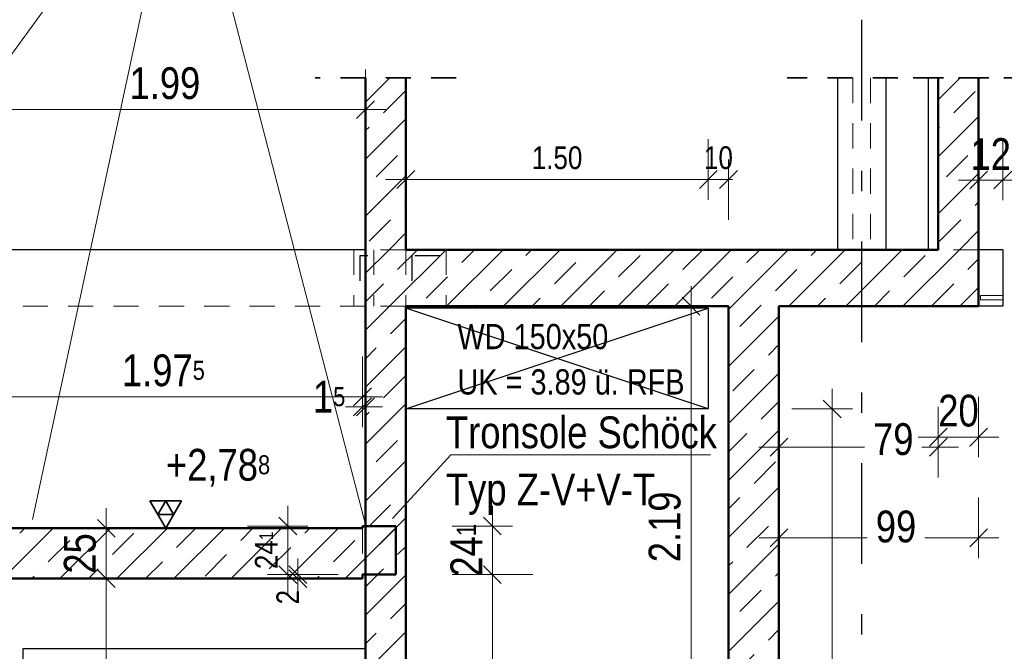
# Model space of a CAD drawing. Header units: millimetres. Extents: x 0 to 102, y -15 to 47.
# Tile 69 of 103: x 44.37 to 49.25, y 4.19 to 7.32. Entities that reach past the tile are written whole.
import ezdxf

# ---------------------------------------------------------------- set-up
doc = ezdxf.new("R2010")
doc.units = ezdxf.units.MM
doc.linetypes.add('DASHDOTX2', pattern=[2, 1, -0.5, 0, -0.5])
doc.linetypes.add('HIDDEN', pattern=[0.375, 0.25, -0.125])
doc.layers.add('Achsen', color=7, linetype='Continuous', lineweight=20)
doc.layers.add('Schraffuren', color=7, linetype='Continuous', lineweight=20)
doc.styles.add('Arial Narrow', font='ARIALN.TTF')
doc.dimstyles.new('Arch_Strakon_dimstyle', dxfattribs={"dimtxt": 15.75, "dimasz": 1, "dimexe": 1.25, "dimexo": 0.0625, "dimgap": 1, "dimtad": 0, "dimzin": 12, "dimdsep": 46, "dimtxsty": 'Arial Narrow', "dimblk": 'Arrowhead_Tick', "dimsah": 1, "dimcen": 0, "dimse1": 1, "dimse2": 1, "dimclrd": 6, "dimclrt": 2, "dimazin": 0, "dimtfac": 1, "dimtdec": 4, "dimtmove": 0, "dimatfit": 3, "dimldrblk": 'NONE', "dimfxl": 1, "dimtvp": 1, "dimtolj": 1, "dimtzin": 0, "dimlwd": 13, "dimarcsym": 2})
pattern_1 = [(45, (0, 0), (-0.14142136, 0.14142136), [0.15, -0.1]), (45, (-0.07071, 0.07071), (-0.14142136, 0.14142136), [])]

# ---------------------------------------------------------------- blocks, each defined once
blk = doc.blocks.new('Arrowhead_Tick')
at = {"color": 0, "linetype": 'Continuous', "lineweight": -2}
for p, q in [((0, 20), (0, -10)), ((-1, 0), (0, 0)), ((10, 0), (0, 0))]:
    blk.add_line(p, q, dxfattribs=at)
at = {"color": 2, "linetype": 'Continuous', "lineweight": 35}
blk.add_line((4.42, 4.42), (-4.42, -4.42), dxfattribs=at)
blk = doc.blocks.new('*D306')
at = {"layer": 'Achsen', "color": 6, "linetype": 'Continuous', "lineweight": 13}
blk.add_line((44.1057, 6.8747), (46.0757, 6.8747), dxfattribs=at)
at = {"layer": 'Defpoints', "color": 0}
for p in [(46.0857, 7.0322), (46.0857, 6.8747), (44.0957, 4.9714)]:
    blk.add_point(p, dxfattribs=at)
at = {"layer": 'Achsen', "color": 6, "lineweight": 13, "xscale": 0.01, "yscale": 0.01, "zscale": 0.01}
blk.add_blockref('Arrowhead_Tick', (46.0857, 6.8747), dxfattribs=at)
at = {"layer": 'Achsen', "color": 6, "lineweight": 13, "xscale": 0.01, "yscale": 0.01, "zscale": 0.01, "rotation": 180}
blk.add_blockref('Arrowhead_Tick', (44.0957, 6.8747), dxfattribs=at)
at = {"layer": 'Achsen', "color": 2, "lineweight": 35, "insert": (45.0907, 7.0051), "char_height": 0.1575, "attachment_point": 5, "style": 'Arial Narrow'}
blk.add_mtext('\\A1;1.99', dxfattribs=at)
blk = doc.blocks.new('_None')
blk = doc.blocks.new('*D330')
at = {"layer": 'Achsen', "color": 6, "linetype": 'Continuous', "lineweight": 13}
blk.add_line((49.6301, 1.5098), (49.6301, 5.8898), dxfattribs=at)
at = {"layer": 'Defpoints', "color": 0}
for p in [(49.246, 5.8998), (49.6301, 5.8998), (47.8859, 1.4998)]:
    blk.add_point(p, dxfattribs=at)
at = {"layer": 'Achsen', "color": 6, "lineweight": 13, "xscale": 0.01, "yscale": 0.01, "zscale": 0.01}
for p, rotation in [((49.6301, 5.8998), 90), ((49.6301, 1.4998), 270)]:
    blk.add_blockref('Arrowhead_Tick', p, dxfattribs=dict(at, rotation=rotation))
at = {"layer": 'Achsen', "color": 2, "lineweight": 35, "insert": (49.4997, 3.6998), "char_height": 0.1575, "attachment_point": 5, "rotation": 90, "style": 'Arial Narrow'}
blk.add_mtext('\\A1;4.40', dxfattribs=at)
blk = doc.blocks.new('*D331')
at = {"layer": 'Achsen', "color": 6, "linetype": 'Continuous', "lineweight": 13}
blk.add_line((49.6301, 5.9098), (49.6301, 6.1698), dxfattribs=at)
at = {"layer": 'Defpoints', "color": 0}
for p in [(49.246, 6.1798), (49.6301, 6.1798), (49.246, 5.8998)]:
    blk.add_point(p, dxfattribs=at)
at = {"layer": 'Achsen', "color": 6, "lineweight": 13, "xscale": 0.01, "yscale": 0.01, "zscale": 0.01}
for p, rotation in [((49.6301, 6.1798), 90), ((49.6301, 5.8998), 270)]:
    blk.add_blockref('Arrowhead_Tick', p, dxfattribs=dict(at, rotation=rotation))
at = {"layer": 'Achsen', "color": 2, "lineweight": 35, "insert": (49.4997, 6.0398), "char_height": 0.1575, "attachment_point": 5, "rotation": 90, "style": 'Arial Narrow'}
blk.add_mtext('\\A1;28', dxfattribs=at)
blk = doc.blocks.new('*D345')
at = {"layer": 'Achsen', "color": 6, "linetype": 'Continuous', "lineweight": 13}
blk.add_line((47.7, 3.7198), (47.7, 5.8898), dxfattribs=at)
at = {"layer": 'Defpoints', "color": 0}
for p in [(47.7, 5.8998), (48.1359, 5.8998), (47.3955, 3.7098)]:
    blk.add_point(p, dxfattribs=at)
at = {"layer": 'Achsen', "color": 6, "lineweight": 13, "xscale": 0.01, "yscale": 0.01, "zscale": 0.01}
for p, rotation in [((47.7, 5.8998), 90), ((47.7, 3.7098), 270)]:
    blk.add_blockref('Arrowhead_Tick', p, dxfattribs=dict(at, rotation=rotation))
at = {"layer": 'Achsen', "color": 2, "lineweight": 35, "insert": (47.5696, 4.8048), "char_height": 0.1575, "attachment_point": 5, "rotation": 90, "style": 'Arial Narrow'}
blk.add_mtext('\\A1;2.19', dxfattribs=at)
blk = doc.blocks.new('*D346')
at = {"layer": 'Achsen', "color": 6, "linetype": 'Continuous', "lineweight": 13}
for p, q in [((48.1457, 5.2), (48.5606, 5.2)), ((48.916, 5.2), (48.8451, 5.2))]:
    blk.add_line(p, q, dxfattribs=at)
at = {"layer": 'Defpoints', "color": 0}
for p in [(48.926, 6.1798), (48.1357, 5.8998), (48.926, 5.2)]:
    blk.add_point(p, dxfattribs=at)
at = {"layer": 'Achsen', "color": 6, "lineweight": 13, "xscale": 0.01, "yscale": 0.01, "zscale": 0.01}
for p, rotation in [((48.926, 5.2), 359.9999999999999), ((48.1357, 5.2), 179.9999999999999)]:
    blk.add_blockref('Arrowhead_Tick', p, dxfattribs=dict(at, rotation=rotation))
at = {"layer": 'Achsen', "color": 2, "lineweight": 35, "insert": (48.7028, 5.2391), "char_height": 0.1575, "attachment_point": 5, "style": 'Arial Narrow'}
blk.add_mtext('\\A1;79', dxfattribs=at)
blk = doc.blocks.new('*D347')
at = {"layer": 'Achsen', "color": 6, "linetype": 'Continuous', "lineweight": 13}
blk.add_line((48.936, 5.25), (49.116, 5.25), dxfattribs=at)
at = {"layer": 'Defpoints', "color": 0}
for p in [(48.926, 6.1798), (49.126, 5.8998), (49.126, 5.25)]:
    blk.add_point(p, dxfattribs=at)
at = {"layer": 'Achsen', "color": 6, "lineweight": 13, "xscale": 0.01, "yscale": 0.01, "zscale": 0.01}
blk.add_blockref('Arrowhead_Tick', (49.126, 5.25), dxfattribs=at)
at = {"layer": 'Achsen', "color": 6, "lineweight": 13, "xscale": 0.01, "yscale": 0.01, "zscale": 0.01, "rotation": 180}
blk.add_blockref('Arrowhead_Tick', (48.926, 5.25), dxfattribs=at)
at = {"layer": 'Achsen', "color": 2, "lineweight": 35, "insert": (49.026, 5.3804), "char_height": 0.1575, "attachment_point": 5, "style": 'Arial Narrow'}
blk.add_mtext('\\A1;20', dxfattribs=at)
blk = doc.blocks.new('*D348')
at = {"layer": 'Achsen', "color": 6, "linetype": 'Continuous', "lineweight": 13}
for p, q in [((48.1457, 4.75), (48.5737, 4.75)), ((49.116, 4.75), (48.8593, 4.75))]:
    blk.add_line(p, q, dxfattribs=at)
at = {"layer": 'Defpoints', "color": 0}
for p in [(48.1357, 5.8998), (49.126, 5.8998), (49.126, 4.75)]:
    blk.add_point(p, dxfattribs=at)
at = {"layer": 'Achsen', "color": 6, "lineweight": 13, "xscale": 0.01, "yscale": 0.01, "zscale": 0.01}
blk.add_blockref('Arrowhead_Tick', (49.126, 4.75), dxfattribs=at)
at = {"layer": 'Achsen', "color": 6, "lineweight": 13, "xscale": 0.01, "yscale": 0.01, "zscale": 0.01, "rotation": 180}
blk.add_blockref('Arrowhead_Tick', (48.1357, 4.75), dxfattribs=at)
at = {"layer": 'Achsen', "color": 2, "lineweight": 35, "insert": (48.7165, 4.8056), "char_height": 0.1575, "attachment_point": 5, "style": 'Arial Narrow'}
blk.add_mtext('\\A1;99', dxfattribs=at)
blk = doc.blocks.new('*D445')
at = {"color": 6, "linetype": 'Continuous', "lineweight": 13}
blk.add_line((44.8, 1.5098), (44.8, 4.5378), dxfattribs=at)
at = {"layer": 'Defpoints', "color": 0}
for p in [(44.8, 4.5478), (46.0705, 4.5478), (46.2857, 1.4998)]:
    blk.add_point(p, dxfattribs=at)
at = {"color": 6, "lineweight": 13, "xscale": 0.01, "yscale": 0.01, "zscale": 0.01}
for p, rotation in [((44.8, 4.5478), 90), ((44.8, 1.4998), 270)]:
    blk.add_blockref('Arrowhead_Tick', p, dxfattribs=dict(at, rotation=rotation))
at = {"color": 2, "lineweight": 35, "insert": (44.6696, 3.0238), "char_height": 0.1575, "attachment_point": 5, "rotation": 90, "style": 'Arial Narrow'}
blk.add_mtext('\\A1;3.04{\\A1;\\H.6x;\\S8;}', dxfattribs=at)
blk = doc.blocks.new('*D446')
at = {"color": 6, "linetype": 'Continuous', "lineweight": 13}
blk.add_line((44.8, 4.5578), (44.8, 4.7879), dxfattribs=at)
at = {"layer": 'Defpoints', "color": 0}
for p in [(44.0957, 4.7979), (44.8, 4.7979), (46.0705, 4.5478)]:
    blk.add_point(p, dxfattribs=at)
at = {"color": 6, "lineweight": 13, "xscale": 0.01, "yscale": 0.01, "zscale": 0.01}
for p, rotation in [((44.8, 4.7979), 90), ((44.8, 4.5478), 270)]:
    blk.add_blockref('Arrowhead_Tick', p, dxfattribs=dict(at, rotation=rotation))
at = {"color": 2, "lineweight": 35, "insert": (44.6696, 4.6728), "char_height": 0.1575, "attachment_point": 5, "rotation": 90, "style": 'Arial Narrow'}
blk.add_mtext('\\A1;25', dxfattribs=at)
blk = doc.blocks.new('*D447')
at = {"color": 6, "linetype": 'Continuous', "lineweight": 13}
blk.add_line((46.7146, 1.5098), (46.7146, 4.5579), dxfattribs=at)
at = {"layer": 'Defpoints', "color": 0}
for p in [(46.2355, 4.5679), (46.7146, 4.5679), (46.2857, 1.4998)]:
    blk.add_point(p, dxfattribs=at)
at = {"color": 6, "lineweight": 13, "xscale": 0.01, "yscale": 0.01, "zscale": 0.01}
for p, rotation in [((46.7146, 4.5679), 90), ((46.7146, 1.4998), 270)]:
    blk.add_blockref('Arrowhead_Tick', p, dxfattribs=dict(at, rotation=rotation))
at = {"color": 2, "lineweight": 35, "insert": (46.5841, 3.0338), "char_height": 0.1575, "attachment_point": 5, "rotation": 90, "style": 'Arial Narrow'}
blk.add_mtext('\\A1;3.06{\\A1;\\H.6x;\\S8;}', dxfattribs=at)
blk = doc.blocks.new('*D448')
at = {"color": 6, "linetype": 'Continuous', "lineweight": 13}
blk.add_line((46.7146, 4.5779), (46.7146, 4.7989), dxfattribs=at)
at = {"layer": 'Defpoints', "color": 0}
for p in [(46.2355, 4.8089), (46.7146, 4.8089), (46.2355, 4.5679)]:
    blk.add_point(p, dxfattribs=at)
at = {"color": 6, "lineweight": 13, "xscale": 0.01, "yscale": 0.01, "zscale": 0.01}
for p, rotation in [((46.7146, 4.8089), 90), ((46.7146, 4.5679), 270)]:
    blk.add_blockref('Arrowhead_Tick', p, dxfattribs=dict(at, rotation=rotation))
at = {"color": 2, "lineweight": 35, "insert": (46.5855, 4.6884), "char_height": 0.1575, "attachment_point": 5, "rotation": 90, "style": 'Arial Narrow'}
blk.add_mtext('\\A1;24{\\A1;\\H.6x;\\S1;}', dxfattribs=at)
blk = doc.blocks.new('*D449')
at = {"color": 6, "linetype": 'Continuous', "lineweight": 13}
for p, q in [((45.75, 4.5779), (45.75, 4.5879)), ((45.75, 4.5478), (45.75, 4.5679)), ((45.75, 4.5378), (45.75, 4.5278))]:
    blk.add_line(p, q, dxfattribs=at)
at = {"layer": 'Defpoints', "color": 0}
for p in [(45.75, 4.5679), (46.0705, 4.5478), (46.2355, 4.5679)]:
    blk.add_point(p, dxfattribs=at)
at = {"color": 6, "lineweight": 13, "xscale": 0.01, "yscale": 0.01, "zscale": 0.01}
for p, rotation in [((45.75, 4.5478), 90), ((45.75, 4.5679), 270)]:
    blk.add_blockref('Arrowhead_Tick', p, dxfattribs=dict(at, rotation=rotation))
at = {"color": 3, "lineweight": 35, "insert": (45.7, 4.4561), "char_height": 0.1125, "attachment_point": 5, "rotation": 90, "style": 'Arial Narrow'}
blk.add_mtext('\\A1;2', dxfattribs=at)
blk = doc.blocks.new('*D450')
at = {"color": 6, "linetype": 'Continuous', "lineweight": 13}
blk.add_line((45.7, 4.5779), (45.7, 4.7989), dxfattribs=at)
at = {"layer": 'Defpoints', "color": 0}
for p in [(45.7, 4.8089), (46.2355, 4.8089), (46.2355, 4.5679)]:
    blk.add_point(p, dxfattribs=at)
at = {"color": 6, "lineweight": 13, "xscale": 0.01, "yscale": 0.01, "zscale": 0.01}
for p, rotation in [((45.7, 4.8089), 90), ((45.7, 4.5679), 270)]:
    blk.add_blockref('Arrowhead_Tick', p, dxfattribs=dict(at, rotation=rotation))
at = {"color": 3, "lineweight": 35, "insert": (45.5935, 4.6884), "char_height": 0.1125, "attachment_point": 5, "rotation": 90, "style": 'Arial Narrow'}
blk.add_mtext('\\A1;24{\\A1;\\H.6x;\\S1;}', dxfattribs=at)
blk = doc.blocks.new('*D499')
at = {"layer": 'Achsen', "color": 6, "linetype": 'Continuous', "lineweight": 13}
blk.add_line((44.1057, 5.45), (46.0605, 5.45), dxfattribs=at)
at = {"layer": 'Defpoints', "color": 0}
for p in [(46.0705, 5.45), (44.0957, 4.7979), (46.0705, 4.5478)]:
    blk.add_point(p, dxfattribs=at)
at = {"layer": 'Achsen', "color": 6, "lineweight": 13, "xscale": 0.01, "yscale": 0.01, "zscale": 0.01}
blk.add_blockref('Arrowhead_Tick', (46.0705, 5.45), dxfattribs=at)
at = {"layer": 'Achsen', "color": 6, "lineweight": 13, "xscale": 0.01, "yscale": 0.01, "zscale": 0.01, "rotation": 180}
blk.add_blockref('Arrowhead_Tick', (44.0957, 5.45), dxfattribs=at)
at = {"layer": 'Achsen', "color": 2, "lineweight": 35, "insert": (45.0831, 5.5804), "char_height": 0.1575, "attachment_point": 5, "style": 'Arial Narrow'}
blk.add_mtext('\\A1;1.97{\\A1;\\H.6x;\\S5;}', dxfattribs=at)
blk = doc.blocks.new('*D500')
at = {"layer": 'Achsen', "color": 6, "linetype": 'Continuous', "lineweight": 13}
for p, q in [((46.0605, 5.4), (46.0505, 5.4)), ((46.0705, 5.4), (46.0855, 5.4)), ((46.0955, 5.4), (46.1055, 5.4))]:
    blk.add_line(p, q, dxfattribs=at)
at = {"layer": 'Defpoints', "color": 0}
for p in [(46.0855, 5.4), (46.0705, 4.7979), (46.0855, 4.8069)]:
    blk.add_point(p, dxfattribs=at)
at = {"layer": 'Achsen', "color": 6, "lineweight": 13, "xscale": 0.01, "yscale": 0.01, "zscale": 0.01}
blk.add_blockref('Arrowhead_Tick', (46.0705, 5.4), dxfattribs=at)
at = {"layer": 'Achsen', "color": 6, "lineweight": 13, "xscale": 0.01, "yscale": 0.01, "zscale": 0.01, "rotation": 180}
blk.add_blockref('Arrowhead_Tick', (46.0855, 5.4), dxfattribs=at)
at = {"layer": 'Achsen', "color": 2, "lineweight": 35, "insert": (45.9049, 5.45), "char_height": 0.1575, "attachment_point": 5, "style": 'Arial Narrow'}
blk.add_mtext('\\A1;1{\\A1;\\H.6x;\\S5;}', dxfattribs=at)
blk = doc.blocks.new('*D518')
at = {"color": 6, "linetype": 'Continuous', "lineweight": 13}
blk.add_line((49.136, 6.5253), (49.236, 6.5253), dxfattribs=at)
at = {"layer": 'Defpoints', "color": 0}
for p in [(49.246, 6.5253), (49.126, 6.1798), (49.246, 6.1798)]:
    blk.add_point(p, dxfattribs=at)
at = {"color": 6, "lineweight": 13, "xscale": 0.01, "yscale": 0.01, "zscale": 0.01}
blk.add_blockref('Arrowhead_Tick', (49.246, 6.5253), dxfattribs=at)
at = {"color": 6, "lineweight": 13, "xscale": 0.01, "yscale": 0.01, "zscale": 0.01, "rotation": 180}
blk.add_blockref('Arrowhead_Tick', (49.126, 6.5253), dxfattribs=at)
at = {"color": 2, "lineweight": 35, "insert": (49.186, 6.6544), "char_height": 0.1575, "attachment_point": 5, "style": 'Arial Narrow'}
blk.add_mtext('\\A1;12', dxfattribs=at)
blk = doc.blocks.new('*D724')
at = {"color": 6, "linetype": 'Continuous', "lineweight": 13}
blk.add_line((46.2955, 6.5281), (47.7755, 6.5281), dxfattribs=at)
at = {"layer": 'Defpoints', "color": 0}
for p in [(47.7855, 6.5281), (46.2855, 6.1798), (47.7855, 5.8898)]:
    blk.add_point(p, dxfattribs=at)
at = {"color": 6, "lineweight": 13, "xscale": 0.01, "yscale": 0.01, "zscale": 0.01}
blk.add_blockref('Arrowhead_Tick', (47.7855, 6.5281), dxfattribs=at)
at = {"color": 6, "lineweight": 13, "xscale": 0.01, "yscale": 0.01, "zscale": 0.01, "rotation": 180}
blk.add_blockref('Arrowhead_Tick', (46.2855, 6.5281), dxfattribs=at)
at = {"color": 3, "lineweight": 35, "insert": (47.0355, 6.6355), "char_height": 0.1125, "attachment_point": 5, "style": 'Arial Narrow'}
blk.add_mtext('\\A1;1.50', dxfattribs=at)
blk = doc.blocks.new('*D725')
at = {"color": 6, "linetype": 'Continuous', "lineweight": 13}
for p, q in [((47.7755, 6.5281), (47.7655, 6.5281)), ((47.7855, 6.5281), (47.8859, 6.5281)), ((47.8959, 6.5281), (47.9059, 6.5281))]:
    blk.add_line(p, q, dxfattribs=at)
at = {"layer": 'Defpoints', "color": 0}
for p in [(47.8859, 6.5281), (47.7855, 5.8898), (47.8859, 5.8998)]:
    blk.add_point(p, dxfattribs=at)
at = {"color": 6, "lineweight": 13, "xscale": 0.01, "yscale": 0.01, "zscale": 0.01}
blk.add_blockref('Arrowhead_Tick', (47.7855, 6.5281), dxfattribs=at)
at = {"color": 6, "lineweight": 13, "xscale": 0.01, "yscale": 0.01, "zscale": 0.01, "rotation": 180}
blk.add_blockref('Arrowhead_Tick', (47.8859, 6.5281), dxfattribs=at)
at = {"color": 3, "lineweight": 35, "insert": (47.8357, 6.6355), "char_height": 0.1125, "attachment_point": 5, "style": 'Arial Narrow'}
blk.add_mtext('\\A1;10', dxfattribs=at)
blk = doc.blocks.new('*D726')
at = {"color": 6, "linetype": 'Continuous', "lineweight": 13}
blk.add_line((48.4, 1.5098), (48.4, 5.3798), dxfattribs=at)
at = {"layer": 'Defpoints', "color": 0}
for p in [(47.7855, 5.3898), (48.4, 5.3898), (48.1371, 1.4998)]:
    blk.add_point(p, dxfattribs=at)
at = {"color": 6, "lineweight": 13, "xscale": 0.01, "yscale": 0.01, "zscale": 0.01}
for p, rotation in [((48.4, 5.3898), 90), ((48.4, 1.4998), 270)]:
    blk.add_blockref('Arrowhead_Tick', p, dxfattribs=dict(at, rotation=rotation))
at = {"color": 3, "lineweight": 35, "insert": (48.2926, 3.4448), "char_height": 0.1125, "attachment_point": 5, "rotation": 90, "style": 'Arial Narrow'}
blk.add_mtext('\\A1;3.89', dxfattribs=at)

msp = doc.modelspace()

# ---------------------------------------------------------------- hatches: boundary and pattern name
at = {"layer": 'Schraffuren', "lineweight": 13}
h = msp.add_hatch(dxfattribs=at)
h.set_pattern_fill('bB', color=6, scale=0.01, angle=45, style=0, pattern_type=2)
h.set_pattern_definition(pattern_1)
h.paths.add_polyline_path([(46.0856915, 6.1798234), (46.2856915, 6.1798234), (46.2856915, 7.0322121), (46.0856915, 7.0322121)])
h = msp.add_hatch(dxfattribs=at)
h.set_pattern_fill('bB', color=6, scale=0.01, angle=45, style=0, pattern_type=2)
h.set_pattern_definition(pattern_1)
h.paths.add_polyline_path([(48.9260463, 6.1798234), (49.1260463, 6.1798234), (49.1260462, 7.0322121), (48.9260463, 7.0322121)])
h = msp.add_hatch(dxfattribs=at)
h.set_pattern_fill('bB', color=6, scale=0.01, angle=45, style=0, pattern_type=2)
h.set_pattern_definition(pattern_1)
h.paths.add_polyline_path([(46.0856915, 5.8998234), (49.1260463, 5.8998234), (49.1260463, 6.1798234), (46.0856915, 6.1798234)])
h = msp.add_hatch(dxfattribs=at)
h.set_pattern_fill('bB', color=6, scale=0.01, angle=45, style=0, pattern_type=2)
h.set_pattern_definition(pattern_1)
h.paths.add_polyline_path([(46.0856915, 1.4998173), (46.2856915, 1.4998173), (46.2856915, 5.8998173), (46.0856915, 5.8998162)])
h = msp.add_hatch(dxfattribs=at)
h.set_pattern_fill('bB', color=6, scale=0.01, angle=45, style=0, pattern_type=2)
h.set_pattern_definition(pattern_1)
h.paths.add_polyline_path([(48.1358675, 1.4998162), (48.1358675, 5.8998162), (47.8858675, 5.8998162), (47.8858675, 1.4998162)])
h = msp.add_hatch(dxfattribs=at)
h.set_pattern_fill('bB', color=6, scale=0.01, angle=45, style=0, pattern_type=2)
h.set_pattern_definition(pattern_1)
h.paths.add_polyline_path([(46.0705086, 4.5478662), (46.0705086, 4.7978662), (44.0956915, 4.7978662), (44.0956915, 4.5478662)])
h = msp.add_hatch(dxfattribs=at)
h.set_pattern_fill('bB', color=6, scale=0.01, angle=45, style=0, pattern_type=2)
h.set_pattern_definition(pattern_1)
h.paths.add_polyline_path([(46.0705086, 4.5678662), (46.2355086, 4.5678662), (46.2355086, 4.8088662), (46.0705086, 4.8088662)])

# ---------------------------------------------------------------- linework, layer by layer
at = {"color": 2, "linetype": 'HIDDEN', "lineweight": 35, "ltscale": 0.5}
for p, q in [((46.5356915, 7.0322121), (45.8356915, 7.0322121)), ((49.1760463, 7.0322121), (48.1761097, 7.0322121)), ((49.3760463, 7.0322121), (48.6760463, 7.0322121))]:
    msp.add_line(p, q, dxfattribs=at)
at = {"color": 4, "linetype": 'Continuous', "lineweight": 50}
for p, q in [((46.0856915, 7.0322121), (46.0856915, 6.1798234)), ((46.2856915, 7.0322121), (46.2856915, 6.1798234)), ((48.9260463, 7.0322121), (48.9260463, 6.1798234)), ((49.1260462, 7.0322121), (49.1260463, 6.1798234)), ((46.0856915, 6.1798234), (46.0856915, 5.8998234)), ((48.9260463, 6.1798162), (46.2856915, 6.1798162)), ((49.1260463, 6.1798234), (49.1260463, 5.8998234)), ((46.0856915, 5.8998234), (46.0856915, 1.4998173)), ((46.2856915, 5.8998173), (46.2856915, 1.4998173)), ((47.8858675, 5.8998162), (46.2856915, 5.8998162)), ((47.8858675, 5.8998173), (47.8858675, 1.4998162)), ((49.1260463, 5.8998162), (48.1358675, 5.8998162)), ((48.1358675, 5.8998162), (48.1358675, 1.4998162)), ((46.0705086, 4.7978662), (44.0956915, 4.7978662)), ((46.2355086, 4.8088662), (46.0705086, 4.8088662)), ((46.0705086, 4.8088662), (46.0705086, 4.7978662)), ((46.2355086, 4.8088662), (46.2355086, 4.5678662)), ((46.0705086, 4.5478234), (44.0956915, 4.5478234)), ((46.2355086, 4.5678662), (46.0705086, 4.5678662)), ((46.0705086, 4.5678662), (46.0705086, 4.5478662))]:
    msp.add_line(p, q, dxfattribs=at)
at = {"color": 6, "linetype": 'HIDDEN', "lineweight": 13, "ltscale": 0.5}
for p, q in [((48.5020444, 7.0322121), (48.5020444, 6.1798162)), ((48.5901751, 7.0322121), (48.5901751, 6.1798162)), ((46.027344, 6.1798162), (46.027344, 5.8998234)), ((46.2856915, 6.1798162), (46.0856915, 6.1798162)), ((46.1273465, 6.1798234), (46.1273465, 5.8998234)), ((46.2855453, 6.1798234), (46.2855453, 5.8998234)), ((46.4855453, 6.1798162), (46.4855453, 5.8998234)), ((49.1260463, 6.1798162), (48.9260463, 6.1798162)), ((49.2460463, 5.9520436), (49.1360266, 5.9520421)), ((49.1360273, 5.9311412), (49.1360269, 5.9310421)), ((49.2460463, 5.9310436), (49.1360269, 5.9310421)), ((49.1360271, 5.9521412), (49.1360271, 5.951346)), ((49.1360271, 5.951346), (49.1360271, 5.9490732)), ((49.1360271, 5.9490732), (49.1360271, 5.945669)), ((49.1360271, 5.945669), (49.1360272, 5.9416516)), ((49.1360272, 5.9416516), (49.1360272, 5.9376327)), ((49.1360272, 5.9376327), (49.1360273, 5.934224)), ((49.1360273, 5.934224), (49.1360273, 5.9319445)), ((49.1360273, 5.9319445), (49.1360273, 5.9311412)), ((46.0855086, 5.8998162), (41.9002347, 5.8998162)), ((46.2855453, 5.8998162), (46.0856915, 5.8998162)), ((46.2856915, 5.8898162), (46.2855442, 5.8898162)), ((46.2856915, 5.8998162), (46.2855453, 5.8998162)), ((46.2855453, 5.8898173), (46.2855453, 5.3898173)), ((46.2856915, 5.3898173), (46.2855442, 5.3898173)), ((46.0705086, 4.7978662), (46.0705086, 4.5678662)), ((46.0855086, 4.8088662), (46.0855086, 4.5678662))]:
    msp.add_line(p, q, dxfattribs=at)
at = {"color": 5, "linetype": 'Continuous', "lineweight": 18}
msp.add_line((46.5078773, 5.1617696), (46.2200413, 4.8466396), dxfattribs=at)
at = {"color": 2, "linetype": 'Continuous', "lineweight": 35}
for p, q in [((45.1733363, 4.9342612), (45.0158363, 4.9342612)), ((45.0158363, 4.9342612), (45.0945863, 4.7978662)), ((45.0945863, 4.9342612), (45.0552113, 4.8660637)), ((45.0945863, 4.7978662), (45.1733363, 4.9342612)), ((45.1339613, 4.8660637), (45.0945863, 4.9342612)), ((45.0552113, 4.8660637), (45.1339613, 4.8660637))]:
    msp.add_line(p, q, dxfattribs=at)
at = {"color": 3, "linetype": 'Continuous', "lineweight": 25}
msp.add_line((45.0158363, 4.7978662), (45.6188303, 4.7978662), dxfattribs=at)
at = {"color": 9, "linetype": 'Continuous', "lineweight": 0}
for centre in [(48.1356915, 5.8998162), (46.0855086, 4.8068662)]:
    msp.add_circle(centre, 0.00111, dxfattribs=at)
at = {"layer": 'Achsen', "color": 5, "linetype": 'Continuous', "lineweight": 18}
for p, q in [((45.1796529, 8.3178573), (43.098313, 5.4564457)), ((45.1796529, 8.3178573), (44.4334998, 4.841557)), ((45.1796529, 8.3178573), (46.0891315, 4.8036096)), ((47.7969297, 5.1617696), (46.5078773, 5.1617696))]:
    msp.add_line(p, q, dxfattribs=at)
at = {"layer": 'Achsen', "color": 3, "linetype": 'DASHDOTX2', "lineweight": 25, "ltscale": 0.5}
msp.add_line((48.5456957, 7.3211224), (48.5456957, 0.7968408), dxfattribs=at)
at = {"layer": 'Achsen', "color": 3, "linetype": 'Continuous', "lineweight": 25}
for p, q in [((48.4261097, 7.0322121), (48.4261097, 6.1798162)), ((48.6661097, 7.0322121), (48.6661097, 6.1798162)), ((48.8760462, 7.0322121), (48.8760462, 6.1798234)), ((46.0856915, 6.1798162), (42.1356915, 6.1798162)), ((49.2460463, 6.1798162), (49.1260463, 6.1798162)), ((49.2460463, 6.1798234), (49.2460463, 5.8998234)), ((46.0855086, 5.8998173), (46.0855086, 4.8088662)), ((46.0856915, 5.8998162), (46.0855086, 5.8998162)), ((47.7855442, 5.8898162), (46.2856915, 5.8898162)), ((47.7855442, 5.3898173), (46.2856915, 5.8897682)), ((47.0355442, 5.6398173), (47.7855442, 5.8898173)), ((47.7855442, 5.8898173), (47.7855442, 5.3898173)), ((49.2460463, 5.8998162), (49.1260463, 5.8998162)), ((46.2856915, 5.3898665), (47.0355442, 5.6398173)), ((47.7855442, 5.3898173), (46.2856915, 5.3898173)), ((46.0855086, 4.5678662), (46.0855086, 4.1998162)), ((46.0855086, 4.1998162), (44.3855051, 4.1998162)), ((44.3855051, 4.1998162), (44.3855051, 1.4998173))]:
    msp.add_line(p, q, dxfattribs=at)
at = {"layer": 'Achsen', "color": 3, "linetype": 'HIDDEN', "lineweight": 25, "ltscale": 0.5}
for p, q in [((46.057344, 6.1498234), (46.057344, 5.9298234)), ((46.0973465, 6.1498173), (46.057344, 6.1498173)), ((46.3155453, 6.1498234), (46.3155453, 5.9298234)), ((46.4555453, 6.1498173), (46.3155453, 6.1498173)), ((46.2856915, 5.8897682), (46.2855442, 5.8898173)), ((46.2855442, 5.3898173), (46.2856915, 5.3898665))]:
    msp.add_line(p, q, dxfattribs=at)

# ---------------------------------------------------------------- texts
at = {"color": 2, "lineweight": 35, "insert": (45.0457613, 5.1916162), "char_height": 0.1575, "attachment_point": 1, "line_spacing_factor": 0.9, "style": 'Arial Narrow'}
msp.add_mtext(' +2,78{\\A1;\\H.6x;\\S8;}', dxfattribs=at)
at = {"layer": 'Achsen', "color": 3, "lineweight": 25, "style": 'Arial Narrow'}
for s, p in [('WD 150x50', (46.5415558, 5.6863629)), ('UK = 3.89 ü. RFB', (46.5415558, 5.4613629))]:
    msp.add_text(s, height=0.125, dxfattribs=at).set_placement(p)
at = {"layer": 'Achsen', "color": 2, "lineweight": 35, "style": 'Arial Narrow'}
for s, p in [('Tronsole Schöck', (46.4843673, 5.1950096)), ('Typ Z-V+V-T', (46.4843673, 4.9115096))]:
    msp.add_text(s, height=0.1575, dxfattribs=at).set_placement(p)

# ---------------------------------------------------------------- dimensions: what is measured, and where the dimension line sits
at = {"lineweight": 35}
for base, p1, p2, text, override, picture, middle in [((49.2460463, 6.5252848), (49.1260463, 6.1798234), (49.2460463, 6.1798162), '12', {"dimscale": 0.01, "dimtxt": 15.75, "dimasz": 1, "dimgap": 5, "dimtad": 1, "dimjust": 0, "dimtih": 0, "dimtoh": 0, "dimdec": 2, "dimdsep": 46, "dimtxsty": 'Arial Narrow', "dimclrd": 6, "dimclrt": 2, "dimtix": 1, "dimtofl": 255, "dimtmove": 0, "dimatfit": 2, "dimfxl": 0, "dimfxlon": 0, "dimtvp": 31.746032, "dimlwd": 13}, '*D518', (49.1860463, 6.5252848)), ((47.7855442, 6.5280542), (46.2855453, 6.1798234), (47.7855442, 5.8898173), '1.50', {"dimscale": 0.01, "dimtxt": 11.25, "dimasz": 1, "dimgap": 5, "dimtad": 1, "dimjust": 0, "dimtih": 0, "dimtoh": 0, "dimdec": 5, "dimdsep": 46, "dimtxsty": 'Arial Narrow', "dimclrd": 6, "dimclrt": 3, "dimtix": 1, "dimtofl": 255, "dimtmove": 0, "dimatfit": 2, "dimfxl": 0, "dimfxlon": 0, "dimtvp": 44.444444, "dimlwd": 13}, '*D724', (47.0355447, 6.5280542)), ((47.8858675, 6.5280542), (47.7855442, 5.8898173), (47.8858675, 5.8998173), '10', {"dimscale": 0.01, "dimtxt": 11.25, "dimasz": 1, "dimgap": 5, "dimtad": 1, "dimjust": 0, "dimtih": 0, "dimtoh": 0, "dimdec": 5, "dimdsep": 46, "dimtxsty": 'Arial Narrow', "dimclrd": 6, "dimclrt": 3, "dimtix": 1, "dimtofl": 255, "dimtmove": 0, "dimatfit": 2, "dimfxl": 0, "dimfxlon": 0, "dimtvp": 44.444444, "dimlwd": 13}, '*D725', (47.8357058, 6.5280542))]:
    dim = msp.add_linear_dim(base=base, p1=p1, p2=p2, text=text, dimstyle='Arch_Strakon_dimstyle', override=override, dxfattribs=at)
    dim.commit()
    dim.dimension.update_dxf_attribs({"geometry": picture, "text_midpoint": middle, "dimtype": 160})
for base, p1, p2, text, override, picture, middle in [((48.4, 5.3898173), (48.1371049, 1.4998162), (47.7855442, 5.3898173), '3.89', {"dimscale": 0.01, "dimtxt": 11.25, "dimasz": 1, "dimgap": 5, "dimtad": 1, "dimjust": 0, "dimtih": 0, "dimtoh": 0, "dimdec": 5, "dimdsep": 46, "dimtxsty": 'Arial Narrow', "dimclrd": 6, "dimclrt": 3, "dimtix": 1, "dimtofl": 255, "dimtmove": 0, "dimatfit": 2, "dimfxl": 0, "dimfxlon": 0, "dimtvp": 44.444444, "dimlwd": 13}, '*D726', (48.4, 3.4448168)), ((46.7145521, 4.8088662), (46.2355086, 4.5678662), (46.2355086, 4.8088662), '24{\\A1;\\H.6x;\\S1;}', {"dimscale": 0.01, "dimtxt": 15.75, "dimasz": 1, "dimgap": 5, "dimtad": 1, "dimjust": 0, "dimtih": 0, "dimtoh": 0, "dimdec": 3, "dimdsep": 46, "dimtxsty": 'Arial Narrow', "dimclrd": 6, "dimclrt": 2, "dimtix": 1, "dimtofl": 255, "dimtmove": 0, "dimatfit": 2, "dimfxl": 0, "dimfxlon": 0, "dimtvp": 31.746032, "dimlwd": 13}, '*D448', (46.7145521, 4.6883662)), ((44.8, 4.7978662), (46.0705086, 4.5478234), (44.0956915, 4.7978662), '25', {"dimscale": 0.01, "dimtxt": 15.75, "dimasz": 1, "dimgap": 5, "dimtad": 1, "dimjust": 0, "dimtih": 0, "dimtoh": 0, "dimdec": 4, "dimdsep": 46, "dimtxsty": 'Arial Narrow', "dimclrd": 6, "dimclrt": 2, "dimtix": 1, "dimtofl": 255, "dimtmove": 0, "dimatfit": 2, "dimfxl": 0, "dimfxlon": 0, "dimtvp": 31.746032, "dimlwd": 13}, '*D446', (44.8, 4.6728448)), ((45.7, 4.8088662), (46.2355086, 4.5678662), (46.2355086, 4.8088662), '24{\\A1;\\H.6x;\\S1;}', {"dimscale": 0.01, "dimtxt": 11.25, "dimasz": 1, "dimgap": 5, "dimtad": 1, "dimjust": 0, "dimtih": 0, "dimtoh": 0, "dimdec": 3, "dimdsep": 46, "dimtxsty": 'Arial Narrow', "dimclrd": 6, "dimclrt": 3, "dimtix": 1, "dimtofl": 255, "dimtmove": 0, "dimatfit": 2, "dimfxl": 0, "dimfxlon": 0, "dimtvp": 44.444444, "dimlwd": 13}, '*D450', (45.7, 4.6883662)), ((44.8, 4.5478234), (46.2856915, 1.4998173), (46.0705086, 4.5478234), '3.04{\\A1;\\H.6x;\\S8;}', {"dimscale": 0.01, "dimtxt": 15.75, "dimasz": 1, "dimgap": 5, "dimtad": 1, "dimjust": 0, "dimtih": 0, "dimtoh": 0, "dimdec": 4, "dimdsep": 46, "dimtxsty": 'Arial Narrow', "dimclrd": 6, "dimclrt": 2, "dimtix": 1, "dimtofl": 255, "dimtmove": 0, "dimatfit": 2, "dimfxl": 0, "dimfxlon": 0, "dimtvp": 31.746032, "dimlwd": 13}, '*D445', (44.8, 3.0238204)), ((45.75, 4.5678662), (46.0705086, 4.5478234), (46.2355086, 4.5678662), '2', {"dimscale": 0.01, "dimtxt": 11.25, "dimasz": 1, "dimgap": 5, "dimtad": 1, "dimjust": 0, "dimtih": 0, "dimtoh": 0, "dimdec": 3, "dimdsep": 46, "dimtxsty": 'Arial Narrow', "dimclrd": 6, "dimclrt": 3, "dimtix": 0, "dimtofl": 255, "dimtmove": 2, "dimatfit": 2, "dimfxl": 0, "dimfxlon": 0, "dimtvp": 44.444444, "dimlwd": 13}, '*D449', (45.7, 4.4561359)), ((46.7145521, 4.5678662), (46.2856915, 1.4998173), (46.2355086, 4.5678662), '3.06{\\A1;\\H.6x;\\S8;}', {"dimscale": 0.01, "dimtxt": 15.75, "dimasz": 1, "dimgap": 5, "dimtad": 1, "dimjust": 0, "dimtih": 0, "dimtoh": 0, "dimdec": 3, "dimdsep": 46, "dimtxsty": 'Arial Narrow', "dimclrd": 6, "dimclrt": 2, "dimtix": 1, "dimtofl": 255, "dimtmove": 0, "dimatfit": 2, "dimfxl": 0, "dimfxlon": 0, "dimtvp": 31.746032, "dimlwd": 13}, '*D447', (46.7145521, 3.0338418))]:
    dim = msp.add_linear_dim(base=base, p1=p1, p2=p2, angle=90, text=text, dimstyle='Arch_Strakon_dimstyle', override=override, dxfattribs=at)
    dim.commit()
    dim.dimension.update_dxf_attribs({"geometry": picture, "text_midpoint": middle, "dimtype": 160})
at = {"layer": 'Achsen', "lineweight": 35}
for base, p1, p2, text, override, picture, middle in [((46.0856915, 6.8746808), (44.0956915, 4.9713789), (46.0856915, 7.0322121), '1.99', {"dimscale": 0.01, "dimtxt": 15.75, "dimasz": 1, "dimgap": 5, "dimtad": 1, "dimjust": 0, "dimtih": 0, "dimtoh": 0, "dimdec": 5, "dimdsep": 46, "dimtxsty": 'Arial Narrow', "dimclrd": 6, "dimclrt": 2, "dimtix": 1, "dimtofl": 255, "dimtmove": 0, "dimatfit": 2, "dimfxl": 0, "dimfxlon": 0, "dimtvp": 31.746032, "dimlwd": 13}, '*D306', (45.0906915, 6.8746808)), ((48.9260463, 5.2), (48.1356915, 5.8998162), (48.9260463, 6.1798234), '79', {"dimscale": 0.01, "dimtxt": 15.75, "dimasz": 1, "dimgap": 5, "dimtad": 0, "dimjust": 0, "dimtih": 0, "dimtoh": 0, "dimdec": 5, "dimdsep": 46, "dimtxsty": 'Arial Narrow', "dimclrd": 6, "dimclrt": 2, "dimtix": 0, "dimtofl": 255, "dimtmove": 2, "dimatfit": 2, "dimfxl": 0, "dimfxlon": 0, "dimtvp": 31.746032, "dimlwd": 13}, '*D346', (48.7028224, 5.2391106)), ((49.1260463, 5.25), (48.9260463, 6.1798234), (49.1260463, 5.8998162), '20', {"dimscale": 0.01, "dimtxt": 15.75, "dimasz": 1, "dimgap": 5, "dimtad": 1, "dimjust": 0, "dimtih": 0, "dimtoh": 0, "dimdec": 5, "dimdsep": 46, "dimtxsty": 'Arial Narrow', "dimclrd": 6, "dimclrt": 2, "dimtix": 1, "dimtofl": 255, "dimtmove": 0, "dimatfit": 2, "dimfxl": 0, "dimfxlon": 0, "dimtvp": 31.746032, "dimlwd": 13}, '*D347', (49.0260463, 5.25)), ((49.1260463, 4.75), (48.1356915, 5.8998162), (49.1260463, 5.8998162), '99', {"dimscale": 0.01, "dimtxt": 15.75, "dimasz": 1, "dimgap": 5, "dimtad": 0, "dimjust": 0, "dimtih": 0, "dimtoh": 0, "dimdec": 5, "dimdsep": 46, "dimtxsty": 'Arial Narrow', "dimclrd": 6, "dimclrt": 2, "dimtix": 0, "dimtofl": 255, "dimtmove": 2, "dimatfit": 2, "dimfxl": 0, "dimfxlon": 0, "dimtvp": 31.746032, "dimlwd": 13}, '*D348', (48.7165126, 4.8055898)), ((46.0705086, 5.45), (44.0956915, 4.7978662), (46.0705086, 4.5478234), '1.97{\\A1;\\H.6x;\\S5;}', {"dimscale": 0.01, "dimtxt": 15.75, "dimasz": 1, "dimgap": 5, "dimtad": 1, "dimjust": 0, "dimtih": 0, "dimtoh": 0, "dimdec": 5, "dimdsep": 46, "dimtxsty": 'Arial Narrow', "dimclrd": 6, "dimclrt": 2, "dimtix": 1, "dimtofl": 255, "dimtmove": 0, "dimatfit": 2, "dimfxl": 0, "dimfxlon": 0, "dimtvp": 31.746032, "dimlwd": 13}, '*D499', (45.0831001, 5.45)), ((46.0855086, 5.4), (46.0705086, 4.7978662), (46.0855086, 4.8068662), '1{\\A1;\\H.6x;\\S5;}', {"dimscale": 0.01, "dimtxt": 15.75, "dimasz": 1, "dimgap": 5, "dimtad": 1, "dimjust": 0, "dimtih": 0, "dimtoh": 0, "dimdec": 5, "dimdsep": 46, "dimtxsty": 'Arial Narrow', "dimclrd": 6, "dimclrt": 2, "dimtix": 0, "dimtofl": 255, "dimtmove": 2, "dimatfit": 2, "dimfxl": 0, "dimfxlon": 0, "dimtvp": 31.746032, "dimlwd": 13}, '*D500', (45.9049367, 5.45))]:
    dim = msp.add_linear_dim(base=base, p1=p1, p2=p2, text=text, dimstyle='Arch_Strakon_dimstyle', override=override, dxfattribs=at)
    dim.commit()
    dim.dimension.update_dxf_attribs({"geometry": picture, "text_midpoint": middle, "dimtype": 160})
for base, p1, p2, text, picture, middle in [((49.6301339, 6.1798162), (49.2460463, 5.8998162), (49.2460463, 6.1798162), '28', '*D331', (49.6301339, 6.0398162)), ((47.7, 5.8998162), (47.3955086, 3.7098173), (48.1358675, 5.8998162), '2.19', '*D345', (47.7, 4.8048168)), ((49.6301339, 5.8998162), (47.8858675, 1.4998162), (49.2460463, 5.8998162), '4.40', '*D330', (49.6301339, 3.6998162))]:
    dim = msp.add_linear_dim(base=base, p1=p1, p2=p2, angle=90, text=text, dimstyle='Arch_Strakon_dimstyle', override={"dimscale": 0.01, "dimtxt": 15.75, "dimasz": 1, "dimgap": 5, "dimtad": 1, "dimjust": 0, "dimtih": 0, "dimtoh": 0, "dimdec": 5, "dimdsep": 46, "dimtxsty": 'Arial Narrow', "dimclrd": 6, "dimclrt": 2, "dimtix": 1, "dimtofl": 255, "dimtmove": 0, "dimatfit": 2, "dimfxl": 0, "dimfxlon": 0, "dimtvp": 31.746032, "dimlwd": 13}, dxfattribs=at)
    dim.commit()
    dim.dimension.update_dxf_attribs({"geometry": picture, "text_midpoint": middle, "dimtype": 160})

doc.saveas('drawing.dxf')
